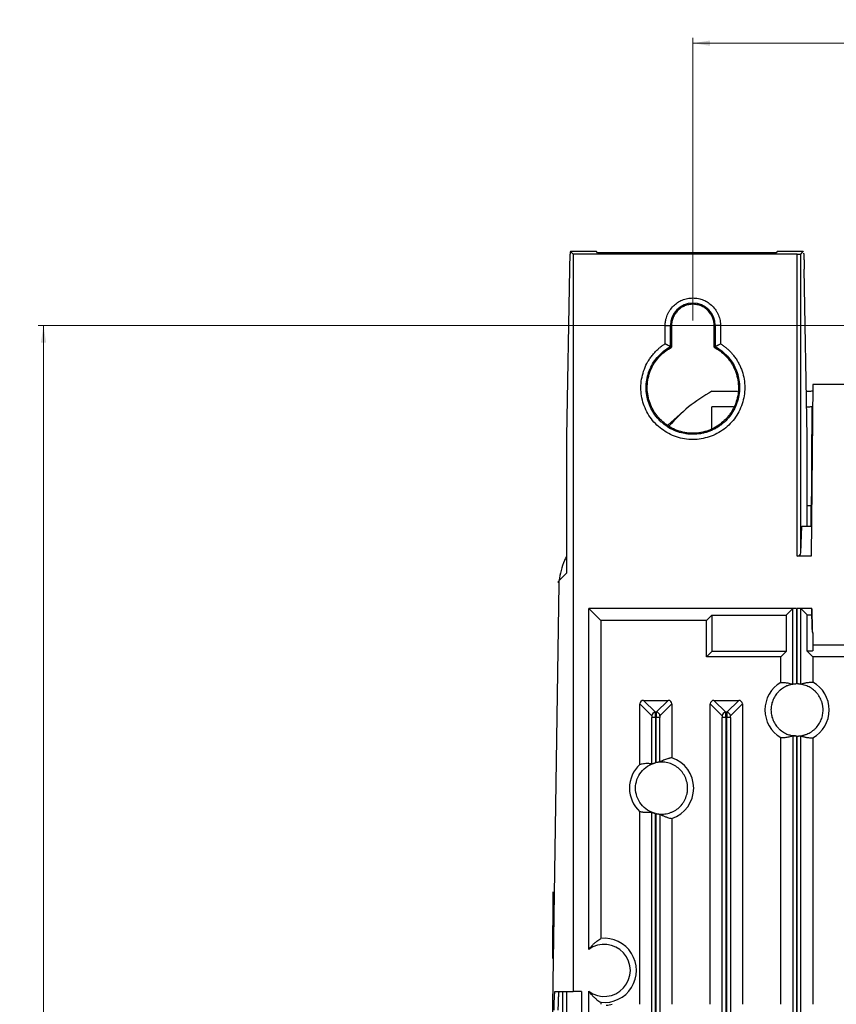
# Model space of a CAD drawing. Header units: millimetres. Extents: x -1111 to 1147, y -743 to 1146.
# Tile 25 of 203: x -1111 to -954, y 249 to 438. Entities that reach past the tile are written whole.
import ezdxf

# ---------------------------------------------------------------- set-up
doc = ezdxf.new("R2010")
doc.units = ezdxf.units.MM
doc.styles.add('SLDTEXTSTYLE0', font='TXT', dxfattribs={"width": 0.75})
doc.dimstyles.new('SLDDIMSTYLE0', dxfattribs={"dimtxt": 3.5, "dimasz": 3.302, "dimexe": 0, "dimexo": 0.0625, "dimgap": 0.875, "dimtad": 1, "dimrnd": 1e-09, "dimzin": 12, "dimdsep": 46, "dimtxsty": 'SLDTEXTSTYLE0', "dimsah": 1, "dimcen": 0.09, "dimadec": 0, "dimazin": 3, "dimtfac": 1, "dimtofl": 0, "dimtmove": 0, "dimatfit": 3, "dimfxl": 1, "dimfrac": 2, "dimtolj": 1, "dimtzin": 12, "dimarcsym": 0})

# ---------------------------------------------------------------- blocks, each defined once
blk = doc.blocks.new('_D_3')
at = {"color": 8, "linetype": 'Continuous', "lineweight": 0}
for p, q in [((-807.88, 379.22), (-1107.55, 379.22)), ((-1106.55, -80.78), (-1106.55, 379.22)), ((-807.88, -80.78), (-1107.55, -80.78))]:
    blk.add_line(p, q, dxfattribs=at)
at = {"color": 8, "linetype": 'Continuous', "lineweight": 18}
for points in [[(-1106.55, 379.22), (-1107.06, 375.92), (-1106.04, 375.92)], [(-1106.55, -80.78), (-1106.04, -77.48), (-1107.06, -77.48)]]:
    blk.add_solid(points, dxfattribs=at)
at = {"color": 8, "linetype": 'Continuous', "lineweight": 18, "insert": (-1111.06, 152.88), "char_height": 3.5, "attachment_point": 1, "rotation": 90, "style": 'SLDTEXTSTYLE0'}
blk.add_mtext('460', dxfattribs=at)
blk = doc.blocks.new('_D_4')
at = {"color": 8, "linetype": 'Continuous', "lineweight": 0}
for p, q in [((-981.88, 380.22), (-981.88, 434.45)), ((-981.88, 433.45), (-806.88, 433.45)), ((-806.88, 380.22), (-806.88, 434.45))]:
    blk.add_line(p, q, dxfattribs=at)
at = {"color": 8, "linetype": 'Continuous', "lineweight": 18}
for points in [[(-981.88, 433.45), (-978.58, 432.94), (-978.58, 433.96)], [(-806.88, 433.45), (-810.19, 433.96), (-810.19, 432.94)]]:
    blk.add_solid(points, dxfattribs=at)
at = {"color": 8, "linetype": 'Continuous', "lineweight": 18, "insert": (-891.71, 437.96), "char_height": 3.5, "attachment_point": 1, "style": 'SLDTEXTSTYLE0'}
blk.add_mtext('175', dxfattribs=at)

msp = doc.modelspace()

# ---------------------------------------------------------------- linework, layer by layer
at = {"color": 7, "linetype": 'Continuous', "lineweight": 25}
for p, q in [((-1000.374, 393.436), (-1005.384, 393.436)), ((-1004.884, 392.94), (-1005.376, 393.433)), ((-1000.376, 393.433), (-1005.376, 393.433)), ((-1000.162, 393.218), (-1000.376, 393.433)), ((-965.691, 393.433), (-965.906, 393.218)), ((-960.684, 393.436), (-965.693, 393.436)), ((-960.691, 393.433), (-965.691, 393.433)), ((-961.16, 392.964), (-960.691, 393.433)), ((-960.691, 393.433), (-960.684, 393.405)), ((-1004.884, 392.94), (-1004.884, 251.399)), ((-961.86, 392.94), (-1004.884, 392.94)), ((-966.905, 393.185), (-999.162, 393.185)), ((-961.86, 334.965), (-961.86, 392.94)), ((-961.16, 335.595), (-961.16, 392.964)), ((-1005.572, 390.068), (-1006.12, 357.928)), ((-959.948, 357.928), (-960.495, 390.068)), ((-987.194, 375.753), (-987.194, 379.219)), ((-987.194, 379.219), (-986.194, 379.219)), ((-986.194, 375.182), (-986.194, 379.219)), ((-985.984, 379.219), (-986.194, 379.219)), ((-985.984, 379.219), (-985.984, 375.056)), ((-977.784, 375.056), (-977.784, 379.219)), ((-977.784, 379.219), (-977.573, 379.219)), ((-977.573, 379.219), (-977.573, 375.182)), ((-976.574, 379.219), (-977.573, 379.219)), ((-976.574, 379.219), (-976.574, 375.753)), ((-958.878, 367.94), (-959.166, 334.965)), ((-941.841, 367.94), (-958.878, 367.94)), ((-978.221, 366.607), (-973.288, 366.607)), ((-978.228, 359.464), (-978.224, 363.606)), ((-978.221, 363.609), (-978.224, 363.606)), ((-978.221, 359.468), (-978.221, 363.609)), ((-974.076, 363.609), (-978.221, 363.609)), ((-983.793, 362.699), (-986.618, 360.183)), ((-1006.141, 355.297), (-1006.141, 332.649)), ((-959.927, 340.729), (-959.927, 355.297)), ((-959.166, 340.729), (-959.143, 344.708)), ((-961.16, 335.595), (-960.968, 340.729)), ((-960.968, 340.729), (-959.116, 340.729)), ((-959.166, 334.965), (-961.86, 334.965)), ((-1006.175, 331.649), (-1007.586, 330.238)), ((-1007.617, 329.639), (-1009.451, 209.44)), ((-1007.652, 329.81), (-1007.647, 330.177)), ((-1007.643, 330.109), (-1007.647, 330.177)), ((-1007.587, 330.236), (-1007.604, 330.219)), ((-1007.586, 330.238), (-1007.587, 330.236)), ((-962.008, 324.935), (-1001.884, 324.935)), ((-1001.884, 259.418), (-1001.884, 324.935)), ((-1001.884, 324.935), (-999.552, 322.604)), ((-979.267, 322.604), (-978.221, 323.65)), ((-978.221, 323.65), (-963.969, 323.65)), ((-978.221, 323.65), (-978.221, 316.663)), ((-963.969, 323.65), (-962.707, 324.912)), ((-963.969, 323.65), (-963.96, 316.663)), ((-962.707, 310.361), (-962.707, 324.912)), ((-962.008, 324.935), (-962.008, 310.416)), ((-959.044, 324.935), (-961.86, 324.935)), ((-961.86, 310.417), (-961.86, 324.935)), ((-961.16, 310.377), (-961.16, 324.912)), ((-961.16, 324.912), (-959.924, 323.675)), ((-958.973, 320.889), (-959.044, 324.935)), ((-959.044, 324.843), (-959.044, 324.935)), ((-959.044, 324.843), (-958.973, 320.798)), ((-999.552, 322.604), (-999.552, 261.547)), ((-979.267, 322.604), (-999.552, 322.604)), ((-979.276, 315.608), (-979.267, 322.604)), ((-958.973, 320.889), (-958.973, 320.798)), ((-958.878, 320.19), (-958.878, 317.94)), ((-958.878, 317.94), (-829.889, 317.94)), ((-958.878, 317.94), (-958.878, 316.767)), ((-978.221, 316.663), (-979.276, 315.608)), ((-963.96, 316.663), (-978.221, 316.663)), ((-963.96, 316.663), (-965.015, 315.608)), ((-958.852, 315.608), (-959.932, 316.688)), ((-965.015, 315.608), (-979.276, 315.608)), ((-965.015, 310.729), (-965.015, 315.608)), ((-951.49, 315.608), (-958.852, 315.608)), ((-958.852, 315.608), (-958.852, 310.786)), ((-989.767, 304.274), (-992.065, 306.57)), ((-992.065, 294.949), (-992.065, 306.57)), ((-991.365, 307.27), (-989.068, 304.974)), ((-991.365, 307.27), (-986.602, 307.27)), ((-988.9, 304.974), (-986.602, 307.27)), ((-985.902, 306.57), (-988.2, 304.274)), ((-985.902, 306.57), (-985.902, 296.256)), ((-978.54, 248.908), (-978.54, 306.572)), ((-976.242, 304.274), (-978.54, 306.572)), ((-977.84, 307.271), (-975.543, 304.974)), ((-977.84, 307.271), (-973.077, 307.271)), ((-975.375, 304.974), (-973.077, 307.271)), ((-972.377, 306.572), (-974.675, 304.274)), ((-972.377, 306.572), (-972.377, 248.908)), ((-988.9, 304.974), (-989.068, 304.974)), ((-975.375, 304.974), (-975.543, 304.974)), ((-989.757, 295.066), (-989.757, 303.974)), ((-989.058, 303.974), (-989.757, 303.974)), ((-989.058, 303.974), (-989.058, 295.278)), ((-989.058, 303.974), (-988.91, 303.974)), ((-988.91, 295.311), (-988.91, 303.974)), ((-988.21, 295.419), (-988.21, 303.974)), ((-976.232, 227.532), (-976.232, 303.974)), ((-975.533, 303.974), (-976.232, 303.974)), ((-975.533, 303.974), (-975.385, 303.974)), ((-975.533, 303.974), (-975.533, 227.52)), ((-975.385, 227.507), (-975.385, 303.974)), ((-974.685, 303.974), (-975.385, 303.974)), ((-974.685, 303.974), (-974.685, 227.398)), ((-965.015, 248.908), (-965.015, 300.106)), ((-962.707, 300.474), (-962.707, 167.466)), ((-962.008, 300.419), (-962.008, 167.52)), ((-961.86, 167.522), (-961.86, 300.418)), ((-961.16, 167.481), (-961.16, 300.458)), ((-958.852, 300.049), (-958.852, 248.908)), ((-992.065, 248.908), (-992.065, 285.886)), ((-989.757, 188.353), (-989.757, 285.769)), ((-989.058, 188.414), (-989.058, 285.557)), ((-988.91, 188.417), (-988.91, 285.524)), ((-988.21, 285.416), (-988.21, 188.384)), ((-985.902, 284.579), (-985.902, 248.908)), ((-1008.752, 257.73), (-1008.71, 270.525)), ((-1008.331, 251.399), (-1004.884, 251.399)), ((-1006.939, 251.399), (-1006.939, 209.399)), ((-1006.139, 251.399), (-1006.139, 209.399)), ((-1003.284, 251.399), (-1004.884, 251.399)), ((-1003.284, 251.399), (-1003.284, 209.399)), ((-1001.884, 117.418), (-1001.884, 251.418)), ((-999.552, 249.288), (-999.552, 248.908))]:
    msp.add_line(p, q, dxfattribs=at)
at = {"color": 7, "linetype": 'Continuous', "lineweight": 25, "flags": 128}
msp.add_lwpolyline([(-959.932, 316.688), (-959.925, 322.682), (-959.924, 323.675)], dxfattribs=at)
at = {"color": 7, "linetype": 'Continuous', "lineweight": 25}
for centre, radius, start, end in [((-981.884, 379.219), 4.311, 0, 180), ((-961.884, 305.418), 6.165, 120.52217, 239.47956), ((-961.884, 305.418), 6.165, 299.44768, 60.55232), ((-989.067, 304.273), 0.701, 90.08059, 179.91837), ((-988.901, 304.273), 0.701, 0.08163, 89.91725), ((-975.542, 304.273), 0.701, 90.08169, 179.91831), ((-975.376, 304.273), 0.701, 0.08169, 89.91831), ((-987.884, 290.418), 6.165, 132.69996, 227.3023), ((-987.884, 290.418), 6.165, 288.74358, 71.25642), ((-998.884, 255.418), 6.165, 263.77047, 96.22958), ((-998.884, 255.418), 5, 233.1301, 126.8699), ((-998.884, 255.418), 6.681, 273.1131, 283.01461)]:
    msp.add_arc(centre, radius, start, end, dxfattribs=at)
for centre, major_axis, ratio, start_param, end_param in [((-961.878, 366.711), (3, 0), 0.0347834, 5.3485157, 6.1981644), ((-961.878, 363.713), (3, 0), 0.0347834, 5.369847, 5.9460038), ((-961.878, 344.751), (3, 0), 0.03491, 5.4207227, 5.859971), ((-961.86, 335.617), (0.7, 0), 0.9325151, 4.712389, 6.2482787), ((-962.008, 324.911), (0.7, 0), 0.0349208, 1.5707963, 3.1066861), ((-961.86, 324.911), (0.7, 0), 0.0349208, 0.0349066, 1.5707963), ((-961.878, 323.755), (3, 0), 0.03491, 5.4219643, 5.9697092), ((-955.974, 320.941), (0, 3.002), 0.9993908, 1.5882603, 1.8238673), ((-955.974, 320.85), (0, 3.001), 0.9996954, 1.5882603, 1.8238712), ((-991.364, 306.57), (-0.496, 0.495), 0.9987834, 5.4981074, 7.0677053), ((-986.603, 306.569), (-0.496, -0.495), 0.9987835, 2.3570916, 3.9266517), ((-977.839, 306.571), (-0.496, 0.496), 0.9987828, 5.4983961, 7.0679745), ((-973.078, 306.571), (-0.496, -0.496), 0.9987828, 2.3568035, 3.9263818)]:
    msp.add_ellipse(centre, major_axis=major_axis, ratio=ratio, start_param=start_param, end_param=end_param, dxfattribs=at)
for points, knots in [([(-1005.376, 393.433), (-1005.379, 393.435), (-1005.385, 393.438), (-1005.393, 393.432), (-1005.402, 393.416), (-1005.41, 393.391), (-1005.418, 393.355), (-1005.427, 393.311), (-1005.442, 393.208), (-1005.464, 392.998), (-1005.492, 392.598), (-1005.517, 392.089), (-1005.536, 391.584), (-1005.549, 391.144), (-1005.557, 390.802), (-1005.565, 390.444), (-1005.57, 390.194), (-1005.572, 390.068)], [0, 0, 0, 0, 0.0351143, 0.0700894, 0.1049818, 0.1398485, 0.1747467, 0.2097335, 0.2448653, 0.3724411, 0.5000859, 0.6276436, 0.7552672, 0.8165929, 0.8776195, 0.9386531, 1, 1, 1, 1]), ([(-999.162, 393.185), (-999.193, 393.185), (-999.255, 393.185), (-999.346, 393.185), (-999.436, 393.186), (-999.557, 393.187), (-999.705, 393.19), (-999.861, 393.194), (-999.992, 393.2), (-1000.085, 393.206), (-1000.146, 393.212), (-1000.156, 393.216), (-1000.162, 393.218)], [0, 0, 0, 0, 0.06033723, 0.12020232, 0.1801138, 0.24058898, 0.3701259, 0.50002927, 0.62959578, 0.75952933, 0.87967195, 1, 1, 1, 1]), ([(-965.906, 393.218), (-965.907, 393.217), (-965.911, 393.215), (-965.927, 393.212), (-965.952, 393.209), (-965.997, 393.205), (-966.076, 393.2), (-966.206, 393.194), (-966.363, 393.19), (-966.537, 393.187), (-966.72, 393.185), (-966.843, 393.185), (-966.905, 393.185)], [0, 0, 0, 0, 0.0603737, 0.1202736, 0.1802171, 0.2407209, 0.3703025, 0.5002214, 0.6297726, 0.7596615, 0.8797434, 1, 1, 1, 1]), ([(-961.86, 392.94), (-961.831, 392.94), (-961.774, 392.94), (-961.689, 392.941), (-961.59, 392.942), (-961.48, 392.944), (-961.37, 392.947), (-961.279, 392.951), (-961.214, 392.955), (-961.171, 392.959), (-961.164, 392.962), (-961.16, 392.964)], [0, 0, 0, 0, 0.0802675, 0.1600371, 0.240537, 0.3700071, 0.4999946, 0.6294942, 0.7595119, 0.8796248, 1, 1, 1, 1]), ([(-960.621, 393.156), (-960.618, 393.131), (-960.613, 393.083), (-960.606, 393.001), (-960.599, 392.917), (-960.592, 392.832), (-960.586, 392.747), (-960.581, 392.664), (-960.572, 392.518), (-960.56, 392.295), (-960.546, 391.972), (-960.533, 391.624), (-960.522, 391.255), (-960.512, 390.871), (-960.503, 390.477), (-960.498, 390.203), (-960.495, 390.068)], [0, 0, 0, 0, 0.04944143, 0.0961743, 0.14019854, 0.18151413, 0.22012101, 0.25601916, 0.28920853, 0.39845959, 0.50514036, 0.60925108, 0.71079206, 0.80976363, 0.90616614, 1, 1, 1, 1]), ([(-987.194, 379.219), (-987.193, 379.287), (-987.192, 379.423), (-987.179, 379.626), (-987.16, 379.829), (-987.133, 380.031), (-987.079, 380.337), (-986.979, 380.744), (-986.803, 381.243), (-986.577, 381.724), (-986.212, 382.331), (-985.652, 383.01), (-984.847, 383.665), (-983.938, 384.152), (-982.94, 384.459), (-981.884, 384.565), (-980.827, 384.459), (-979.83, 384.152), (-978.92, 383.665), (-978.115, 383.01), (-977.556, 382.331), (-977.191, 381.724), (-976.965, 381.243), (-976.788, 380.745), (-976.677, 380.294), (-976.613, 379.897), (-976.58, 379.559), (-976.576, 379.333), (-976.574, 379.219)], [0, 0, 0, 0, 0.0122324, 0.0244404, 0.036642, 0.0488552, 0.0610981, 0.0926306, 0.1241947, 0.1561502, 0.1881363, 0.2515733, 0.3133701, 0.3738145, 0.4362844, 0.5000032, 0.5637221, 0.6261919, 0.6866364, 0.7484332, 0.8118702, 0.8438257, 0.8758118, 0.9073443, 0.9389084, 0.959279, 0.979615, 1, 1, 1, 1]), ([(-977.784, 379.219), (-977.785, 379.287), (-977.786, 379.42), (-977.801, 379.62), (-977.825, 379.818), (-977.859, 380.014), (-977.902, 380.208), (-977.955, 380.4), (-978.018, 380.59), (-978.115, 380.843), (-978.26, 381.153), (-978.472, 381.505), (-978.717, 381.834), (-979.078, 382.229), (-979.592, 382.651), (-980.295, 383.027), (-981.068, 383.265), (-981.884, 383.347), (-982.7, 383.265), (-983.472, 383.027), (-984.175, 382.651), (-984.689, 382.23), (-985.05, 381.835), (-985.295, 381.506), (-985.507, 381.153), (-985.681, 380.783), (-985.817, 380.403), (-985.913, 380.015), (-985.973, 379.62), (-985.98, 379.353), (-985.984, 379.219)], [0, 0, 0, 0, 0.0156506, 0.031191, 0.046658, 0.0620886, 0.0775206, 0.0929913, 0.1085379, 0.1241972, 0.1561416, 0.1881256, 0.2198574, 0.2516288, 0.3127216, 0.3738553, 0.4363123, 0.5000179, 0.5637236, 0.6261805, 0.6872734, 0.7484072, 0.780139, 0.8119103, 0.8438546, 0.8758387, 0.907021, 0.9379094, 0.9688027, 1, 1, 1, 1]), ([(-976.574, 375.753), (-976.483, 375.694), (-976.302, 375.578), (-976.038, 375.393), (-975.781, 375.201), (-975.531, 375.001), (-975.288, 374.793), (-975.051, 374.578), (-974.822, 374.354), (-974.599, 374.123), (-974.383, 373.884), (-974.071, 373.515), (-973.683, 373.001), (-973.252, 372.321), (-972.877, 371.611), (-972.456, 370.626), (-972.08, 369.336), (-971.883, 367.735), (-971.946, 366.126), (-972.267, 364.545), (-972.836, 363.039), (-973.642, 361.641), (-974.659, 360.393), (-975.866, 359.322), (-977.226, 358.46), (-978.71, 357.827), (-980.273, 357.441), (-981.881, 357.311), (-983.486, 357.44), (-985.052, 357.825), (-986.534, 358.456), (-987.897, 359.318), (-989.103, 360.387), (-990.122, 361.635), (-990.927, 363.031), (-991.498, 364.538), (-991.82, 366.118), (-991.884, 367.727), (-991.689, 369.328), (-991.24, 370.874), (-990.663, 372.089), (-990.09, 372.994), (-989.605, 373.636), (-989.072, 374.237), (-988.557, 374.731), (-988.077, 375.133), (-987.646, 375.458), (-987.345, 375.654), (-987.194, 375.753)], [0, 0, 0, 0, 0.0062906, 0.0125553, 0.0188006, 0.025033, 0.031259, 0.0374852, 0.0437182, 0.0499646, 0.0562307, 0.0625232, 0.0781775, 0.0938422, 0.1094337, 0.1250358, 0.1563564, 0.1875034, 0.2188435, 0.2499762, 0.2813281, 0.3124534, 0.3438097, 0.3749346, 0.4062874, 0.4374189, 0.4687607, 0.4999057, 0.531229, 0.5623945, 0.5936914, 0.6248845, 0.6561473, 0.687375, 0.7185984, 0.7498656, 0.7810551, 0.8123555, 0.8435182, 0.874844, 0.9059871, 0.9216664, 0.9373563, 0.9529288, 0.9685119, 0.9790107, 0.9894965, 1, 1, 1, 1]), ([(-977.573, 375.181), (-977.139, 374.943), (-976.722, 374.667), (-975.949, 374.059), (-975.59, 373.725), (-974.925, 372.995), (-974.62, 372.598), (-974.085, 371.772), (-973.854, 371.339), (-973.462, 370.435), (-973.301, 369.96), (-973.063, 369.004), (-972.984, 368.52), (-972.907, 367.538), (-972.908, 367.037), (-972.993, 366.055), (-973.076, 365.571), (-973.32, 364.618), (-973.484, 364.144), (-973.883, 363.242), (-974.118, 362.811), (-974.657, 361.989), (-974.966, 361.594), (-975.636, 360.869), (-975.998, 360.538), (-976.58, 360.085), (-976.781, 359.942), (-977.197, 359.672), (-977.411, 359.544), (-978.063, 359.193), (-978.513, 358.996), (-979.211, 358.757), (-979.447, 358.687), (-979.927, 358.566), (-980.172, 358.515), (-980.903, 358.393), (-981.393, 358.353), (-982.129, 358.353), (-982.376, 358.363), (-982.869, 358.404), (-983.116, 358.435), (-983.849, 358.557), (-984.325, 358.678), (-985.022, 358.917), (-985.251, 359.006), (-985.704, 359.204), (-985.928, 359.313), (-986.582, 359.667), (-986.993, 359.935), (-987.575, 360.387), (-987.763, 360.546), (-988.127, 360.879), (-988.304, 361.056), (-988.808, 361.602), (-989.111, 361.99), (-989.649, 362.811), (-989.887, 363.246), (-990.287, 364.154), (-990.448, 364.619), (-990.691, 365.57), (-990.775, 366.058), (-990.86, 367.048), (-990.861, 367.54), (-990.783, 368.519), (-990.704, 369.007), (-990.463, 369.971), (-990.305, 370.438), (-989.914, 371.338), (-989.681, 371.773), (-989.142, 372.607), (-988.84, 372.998), (-988.178, 373.724), (-987.818, 374.059), (-987.037, 374.674), (-986.624, 374.946), (-986.194, 375.182)], [0, 0, 0, 0, 0.03125, 0.03125, 0.0625, 0.0625, 0.09375, 0.09375, 0.125, 0.125, 0.15625, 0.15625, 0.1875, 0.1875, 0.21875, 0.21875, 0.25, 0.25, 0.28125, 0.28125, 0.3125, 0.3125, 0.34375, 0.34375, 0.375, 0.375, 0.390625, 0.390625, 0.40625, 0.40625, 0.4375, 0.4375, 0.453125, 0.453125, 0.46875, 0.46875, 0.5, 0.5, 0.515625, 0.515625, 0.53125, 0.53125, 0.5625, 0.5625, 0.578125, 0.578125, 0.59375, 0.59375, 0.625, 0.625, 0.640625, 0.640625, 0.65625, 0.65625, 0.6875, 0.6875, 0.71875, 0.71875, 0.75, 0.75, 0.78125, 0.78125, 0.8125, 0.8125, 0.84375, 0.84375, 0.875, 0.875, 0.90625, 0.90625, 0.9375, 0.9375, 0.96875, 0.96875, 1, 1, 1, 1]), ([(-977.784, 375.056), (-977.032, 374.657), (-976.285, 374.119), (-974.949, 372.75), (-974.363, 371.919), (-973.72, 370.524), (-973.544, 370.036), (-973.282, 369.033), (-973.195, 368.519), (-973.115, 367.49), (-973.12, 366.975), (-973.218, 365.967), (-973.311, 365.474), (-973.7, 364.057), (-974.108, 363.2), (-974.719, 362.283), (-974.846, 362.107), (-975.108, 361.771), (-975.243, 361.609), (-975.679, 361.127), (-976.003, 360.817), (-977.074, 359.946), (-977.925, 359.446), (-979.34, 358.927), (-979.834, 358.792), (-980.847, 358.61), (-981.365, 358.564), (-982.402, 358.564), (-982.92, 358.61), (-983.933, 358.792), (-984.427, 358.927), (-985.843, 359.446), (-986.693, 359.946), (-987.765, 360.817), (-988.089, 361.127), (-988.524, 361.609), (-988.66, 361.771), (-988.922, 362.107), (-989.049, 362.283), (-989.659, 363.2), (-990.068, 364.057), (-990.457, 365.474), (-990.549, 365.967), (-990.647, 366.975), (-990.653, 367.49), (-990.572, 368.519), (-990.485, 369.033), (-990.223, 370.036), (-990.048, 370.524), (-989.404, 371.919), (-988.818, 372.75), (-987.482, 374.119), (-986.735, 374.657), (-985.984, 375.056)], [0, 0, 0, 0, 0.0625, 0.0625, 0.125, 0.125, 0.15625, 0.15625, 0.1875, 0.1875, 0.21875, 0.21875, 0.25, 0.25, 0.3125, 0.3125, 0.328125, 0.328125, 0.34375, 0.34375, 0.375, 0.375, 0.4375, 0.4375, 0.46875, 0.46875, 0.5, 0.5, 0.53125, 0.53125, 0.5625, 0.5625, 0.625, 0.625, 0.65625, 0.65625, 0.671875, 0.671875, 0.6875, 0.6875, 0.75, 0.75, 0.78125, 0.78125, 0.8125, 0.8125, 0.84375, 0.84375, 0.875, 0.875, 0.9375, 0.9375, 1, 1, 1, 1]), ([(-987.194, 375.753), (-987.159, 375.734), (-987.096, 375.699), (-987.009, 375.65), (-986.938, 375.611), (-986.884, 375.58), (-986.791, 375.527), (-986.668, 375.458), (-986.515, 375.369), (-986.388, 375.296), (-986.296, 375.241), (-986.238, 375.208), (-986.205, 375.188), (-986.198, 375.184), (-986.194, 375.182)], [0, 0, 0, 0, 0.0710953, 0.1315919, 0.1814874, 0.2207799, 0.2494684, 0.3830631, 0.4988987, 0.6291712, 0.7487638, 0.8346117, 0.9181954, 1, 1, 1, 1]), ([(-977.573, 375.182), (-977.571, 375.182), (-977.568, 375.184), (-977.555, 375.192), (-977.536, 375.204), (-977.509, 375.219), (-977.462, 375.247), (-977.379, 375.296), (-977.252, 375.369), (-977.099, 375.458), (-976.948, 375.543), (-976.77, 375.644), (-976.65, 375.711), (-976.574, 375.753)], [0, 0, 0, 0, 0.0489261, 0.0984246, 0.1486047, 0.199571, 0.2514235, 0.3710002, 0.5013144, 0.6171345, 0.7507704, 0.8423223, 1, 1, 1, 1]), ([(-978.221, 366.607), (-979.777, 365.67), (-982.823, 363.838), (-985.251, 361.244), (-986.439, 359.975)], [0, 0, 0, 0, 0.51098697, 1, 1, 1, 1]), ([(-1006.12, 357.928), (-1006.121, 357.86), (-1006.123, 357.723), (-1006.126, 357.514), (-1006.129, 357.301), (-1006.131, 357.086), (-1006.134, 356.868), (-1006.136, 356.574), (-1006.139, 356.203), (-1006.14, 355.751), (-1006.141, 355.449), (-1006.141, 355.297)], [0, 0, 0, 0, 0.0835178, 0.1668061, 0.2499844, 0.3331728, 0.4164912, 0.5000589, 0.666823, 0.8331497, 1, 1, 1, 1]), ([(-959.927, 355.297), (-959.927, 355.373), (-959.927, 355.524), (-959.927, 355.751), (-959.928, 355.977), (-959.929, 356.201), (-959.93, 356.425), (-959.932, 356.722), (-959.936, 357.087), (-959.941, 357.516), (-959.946, 357.791), (-959.948, 357.928)], [0, 0, 0, 0, 0.0835088, 0.1667896, 0.2499621, 0.3331463, 0.4164622, 0.5000291, 0.6667965, 0.8331332, 1, 1, 1, 1]), ([(-1006.141, 334.922), (-1006.281, 334.654), (-1007.065, 333.159), (-1007.361, 331.545), (-1007.604, 330.219)], [0, 0, 0, 0, 0.17891726, 1, 1, 1, 1]), ([(-1006.141, 332.649), (-1006.141, 332.618), (-1006.141, 332.556), (-1006.141, 332.465), (-1006.142, 332.375), (-1006.144, 332.254), (-1006.146, 332.106), (-1006.15, 331.95), (-1006.156, 331.819), (-1006.162, 331.726), (-1006.168, 331.665), (-1006.172, 331.655), (-1006.175, 331.649)], [0, 0, 0, 0, 0.06033723, 0.12020232, 0.1801138, 0.24058898, 0.3701259, 0.50002927, 0.62959578, 0.75952933, 0.87967195, 1, 1, 1, 1]), ([(-1007.587, 330.236), (-1007.588, 330.233), (-1007.591, 330.226), (-1007.594, 330.202), (-1007.598, 330.168), (-1007.601, 330.123), (-1007.605, 330.061), (-1007.608, 329.979), (-1007.612, 329.876), (-1007.615, 329.763), (-1007.616, 329.68), (-1007.617, 329.639)], [0, 0, 0, 0, 0.0978407, 0.1941946, 0.2901817, 0.3869349, 0.4855605, 0.6165273, 0.747971, 0.8738697, 1, 1, 1, 1]), ([(-958.878, 316.767), (-958.879, 316.765), (-958.881, 316.761), (-958.895, 316.756), (-958.919, 316.75), (-958.951, 316.744), (-958.993, 316.738), (-959.045, 316.733), (-959.155, 316.723), (-959.367, 316.709), (-959.644, 316.697), (-959.842, 316.69), (-959.901, 316.689), (-959.93, 316.688)], [0, 0, 0, 0, 0.0655121, 0.1305083, 0.1951931, 0.259774, 0.3244595, 0.3894571, 0.4549712, 0.6820763, 0.9091728, 0.9547261, 1, 1, 1, 1]), ([(-962.008, 310.416), (-962.086, 310.413), (-962.241, 310.407), (-962.473, 310.385), (-962.702, 310.353), (-962.929, 310.31), (-963.154, 310.256), (-963.377, 310.192), (-963.597, 310.117), (-963.896, 310), (-964.266, 309.823), (-964.694, 309.563), (-965.097, 309.26), (-965.593, 308.8), (-966.118, 308.14), (-966.563, 307.264), (-966.827, 306.347), (-966.912, 305.418), (-966.827, 304.489), (-966.563, 303.571), (-966.118, 302.695), (-965.593, 302.035), (-965.097, 301.575), (-964.694, 301.272), (-964.266, 301.012), (-963.854, 300.815), (-963.467, 300.67), (-963.11, 300.565), (-962.748, 300.488), (-962.38, 300.436), (-962.132, 300.425), (-962.008, 300.419)], [0, 0, 0, 0, 0.01514305, 0.03018923, 0.04517084, 0.06012059, 0.07507141, 0.09005623, 0.10510773, 0.12025819, 0.15238806, 0.18455229, 0.21734297, 0.25016735, 0.31569768, 0.37991207, 0.43994331, 0.50000806, 0.56003929, 0.62010403, 0.68431842, 0.74984875, 0.78263942, 0.8154638, 0.84759367, 0.8797579, 0.90393522, 0.92791385, 0.95182772, 0.97581182, 1, 1, 1, 1]), ([(-965.015, 310.729), (-964.945, 310.729), (-964.806, 310.729), (-964.597, 310.721), (-964.389, 310.708), (-964.124, 310.683), (-963.805, 310.639), (-963.434, 310.567), (-963.069, 310.478), (-962.827, 310.4), (-962.707, 310.361)], [0, 0, 0, 0, 0.0904653, 0.1809264, 0.2713834, 0.3618363, 0.5251876, 0.6859982, 0.8442688, 1, 1, 1, 1]), ([(-962.008, 310.416), (-962.03, 310.415), (-962.075, 310.414), (-962.142, 310.411), (-962.207, 310.408), (-962.291, 310.402), (-962.391, 310.394), (-962.496, 310.384), (-962.584, 310.374), (-962.65, 310.366), (-962.695, 310.361), (-962.703, 310.361), (-962.707, 310.361)], [0, 0, 0, 0, 0.0627881, 0.1250367, 0.1873294, 0.2502482, 0.375101, 0.5000504, 0.6241543, 0.7494024, 0.8753804, 1, 1, 1, 1]), ([(-956.884, 305.418), (-956.885, 305.496), (-956.887, 305.654), (-956.904, 305.889), (-956.931, 306.121), (-956.969, 306.352), (-957.018, 306.581), (-957.078, 306.807), (-957.149, 307.032), (-957.262, 307.337), (-957.433, 307.715), (-957.689, 308.154), (-957.989, 308.568), (-958.448, 309.078), (-958.98, 309.513), (-959.564, 309.857), (-960.016, 310.064), (-960.48, 310.225), (-960.942, 310.335), (-961.403, 310.403), (-961.708, 310.413), (-961.86, 310.417)], [0, 0, 0, 0, 0.0302465, 0.0602948, 0.0902109, 0.1200618, 0.1499148, 0.1798373, 0.209896, 0.240157, 0.3044368, 0.368784, 0.4344224, 0.5001296, 0.6313006, 0.6955804, 0.7599276, 0.8216505, 0.8834406, 0.9417033, 1, 1, 1, 1]), ([(-961.16, 310.377), (-961.161, 310.377), (-961.164, 310.376), (-961.177, 310.377), (-961.195, 310.378), (-961.227, 310.381), (-961.283, 310.387), (-961.37, 310.395), (-961.475, 310.403), (-961.595, 310.411), (-961.725, 310.416), (-961.815, 310.417), (-961.86, 310.417)], [0, 0, 0, 0, 0.0628067, 0.1250528, 0.1873337, 0.2502431, 0.3749954, 0.5000306, 0.624058, 0.7493657, 0.875289, 1, 1, 1, 1]), ([(-961.16, 310.377), (-961.081, 310.404), (-960.921, 310.46), (-960.681, 310.531), (-960.437, 310.594), (-960.191, 310.648), (-959.942, 310.694), (-959.635, 310.738), (-959.272, 310.775), (-958.992, 310.783), (-958.852, 310.786)], [0, 0, 0, 0, 0.1030612, 0.2073331, 0.3128161, 0.4195103, 0.5274159, 0.6365331, 0.8181207, 1, 1, 1, 1]), ([(-989.058, 303.974), (-989.058, 304.231), (-989.059, 304.485), (-989.062, 304.853), (-989.065, 304.965), (-989.068, 304.974)], [0, 0, 0, 0, 0.5, 0.5, 1, 1, 1, 1]), ([(-988.9, 304.974), (-988.902, 304.965), (-988.905, 304.853), (-988.909, 304.485), (-988.91, 304.231), (-988.91, 303.975)], [0, 0, 0, 0, 0.5, 0.5, 1, 1, 1, 1]), ([(-975.533, 303.974), (-975.533, 304.231), (-975.534, 304.485), (-975.538, 304.853), (-975.54, 304.965), (-975.543, 304.974)], [0, 0, 0, 0, 0.5, 0.5, 1, 1, 1, 1]), ([(-975.375, 304.974), (-975.377, 304.965), (-975.38, 304.853), (-975.384, 304.485), (-975.385, 304.231), (-975.385, 303.974)], [0, 0, 0, 0, 0.5, 0.5, 1, 1, 1, 1]), ([(-961.86, 300.418), (-961.781, 300.419), (-961.623, 300.422), (-961.389, 300.44), (-961.156, 300.468), (-960.925, 300.508), (-960.697, 300.558), (-960.471, 300.619), (-960.247, 300.691), (-959.942, 300.805), (-959.565, 300.978), (-959.127, 301.236), (-958.715, 301.538), (-958.207, 301.999), (-957.775, 302.533), (-957.433, 303.12), (-957.228, 303.573), (-957.07, 304.037), (-956.962, 304.5), (-956.896, 304.961), (-956.888, 305.265), (-956.884, 305.418)], [0, 0, 0, 0, 0.0302465, 0.0602948, 0.0902109, 0.1200618, 0.1499148, 0.1798373, 0.209896, 0.240157, 0.3044368, 0.368784, 0.4344224, 0.5001296, 0.6313006, 0.6955804, 0.7599276, 0.8216505, 0.8834406, 0.9417033, 1, 1, 1, 1]), ([(-989.767, 304.274), (-989.765, 304.271), (-989.762, 304.238), (-989.758, 304.127), (-989.757, 304.051), (-989.757, 303.974)], [0, 0, 0, 0, 0.5, 0.5, 1, 1, 1, 1]), ([(-988.21, 303.974), (-988.216, 303.974), (-988.295, 303.974), (-988.552, 303.974), (-988.73, 303.974), (-988.91, 303.974)], [0, 0, 0, 0, 0.5, 0.5, 1, 1, 1, 1]), ([(-988.2, 304.274), (-988.201, 304.272), (-988.202, 304.269), (-988.204, 304.251), (-988.206, 304.222), (-988.207, 304.184), (-988.209, 304.137), (-988.209, 304.085), (-988.21, 304.03), (-988.21, 303.993), (-988.21, 303.974)], [0, 0, 0, 0, 0.1269185, 0.24941793, 0.37231094, 0.50036578, 0.62855324, 0.75971274, 0.87913652, 1, 1, 1, 1]), ([(-976.242, 304.274), (-976.24, 304.272), (-976.237, 304.238), (-976.233, 304.128), (-976.232, 304.051), (-976.232, 303.974)], [0, 0, 0, 0, 0.5, 0.5, 1, 1, 1, 1]), ([(-974.685, 303.974), (-974.685, 304.051), (-974.684, 304.128), (-974.68, 304.238), (-974.678, 304.272), (-974.675, 304.274)], [0, 0, 0, 0, 0.5, 0.5, 1, 1, 1, 1]), ([(-965.015, 300.106), (-964.941, 300.106), (-964.797, 300.106), (-964.584, 300.115), (-964.379, 300.128), (-964.113, 300.154), (-963.789, 300.198), (-963.411, 300.273), (-963.052, 300.362), (-962.82, 300.437), (-962.707, 300.474)], [0, 0, 0, 0, 0.0956004, 0.1877732, 0.2765185, 0.3618363, 0.5341684, 0.6979728, 0.8532499, 1, 1, 1, 1]), ([(-962.008, 300.419), (-962.033, 300.42), (-962.088, 300.422), (-962.178, 300.426), (-962.281, 300.433), (-962.391, 300.441), (-962.501, 300.452), (-962.595, 300.462), (-962.66, 300.47), (-962.698, 300.474), (-962.704, 300.474), (-962.707, 300.474)], [0, 0, 0, 0, 0.0696092, 0.1544482, 0.2545188, 0.3698152, 0.500327, 0.6456466, 0.7773398, 0.8954399, 1, 1, 1, 1]), ([(-961.86, 300.418), (-961.837, 300.418), (-961.792, 300.418), (-961.726, 300.42), (-961.661, 300.422), (-961.576, 300.426), (-961.476, 300.432), (-961.371, 300.44), (-961.283, 300.448), (-961.218, 300.455), (-961.172, 300.459), (-961.164, 300.458), (-961.16, 300.458)], [0, 0, 0, 0, 0.0628053, 0.1250586, 0.1873446, 0.250247, 0.3750864, 0.5000422, 0.6241128, 0.7493843, 0.8753472, 1, 1, 1, 1]), ([(-961.16, 300.458), (-961.086, 300.432), (-960.934, 300.38), (-960.702, 300.31), (-960.462, 300.247), (-960.213, 300.191), (-959.955, 300.143), (-959.645, 300.098), (-959.277, 300.06), (-958.998, 300.053), (-958.853, 300.049)], [0, 0, 0, 0, 0.0967005, 0.1971562, 0.3013672, 0.4093336, 0.5210555, 0.636533, 0.8116542, 1, 1, 1, 1]), ([(-989.058, 285.557), (-989.598, 285.688), (-990.116, 285.909), (-991.052, 286.509), (-991.469, 286.888), (-992.156, 287.761), (-992.426, 288.256), (-992.79, 289.306), (-992.884, 289.862), (-992.884, 290.973), (-992.79, 291.529), (-992.426, 292.579), (-992.156, 293.074), (-991.469, 293.947), (-991.052, 294.326), (-990.116, 294.926), (-989.598, 295.147), (-989.058, 295.278)], [0, 0, 0, 0, 0.125, 0.125, 0.25, 0.25, 0.375, 0.375, 0.5, 0.5, 0.625, 0.625, 0.75, 0.75, 0.875, 0.875, 1, 1, 1, 1]), ([(-989.757, 295.066), (-989.83, 295.075), (-989.98, 295.094), (-990.209, 295.112), (-990.447, 295.123), (-990.757, 295.124), (-991.154, 295.104), (-991.534, 295.056), (-991.843, 294.999), (-991.987, 294.966), (-992.065, 294.948)], [0, 0, 0, 0, 0.0951009, 0.1942175, 0.2973498, 0.4044979, 0.5979913, 0.8139306, 0.8983188, 1, 1, 1, 1]), ([(-989.757, 295.066), (-989.755, 295.066), (-989.752, 295.067), (-989.733, 295.073), (-989.704, 295.083), (-989.663, 295.098), (-989.608, 295.116), (-989.539, 295.139), (-989.445, 295.17), (-989.322, 295.208), (-989.185, 295.246), (-989.096, 295.268), (-989.058, 295.278)], [0, 0, 0, 0, 0.0736628, 0.1510154, 0.2322208, 0.3174195, 0.4067332, 0.5002673, 0.6011579, 0.7500851, 0.8920631, 1, 1, 1, 1]), ([(-982.884, 290.418), (-982.885, 290.491), (-982.886, 290.637), (-982.901, 290.856), (-982.925, 291.074), (-982.959, 291.291), (-983.024, 291.618), (-983.146, 292.05), (-983.36, 292.571), (-983.63, 293.066), (-984.056, 293.672), (-984.706, 294.33), (-985.484, 294.831), (-986.165, 295.124), (-986.704, 295.287), (-987.258, 295.389), (-987.754, 295.423), (-988.186, 295.413), (-988.55, 295.379), (-988.79, 295.334), (-988.91, 295.311)], [0, 0, 0, 0, 0.0247438, 0.0494207, 0.0740783, 0.0987646, 0.123527, 0.186796, 0.2501236, 0.3133926, 0.3767203, 0.5000086, 0.6232969, 0.6865659, 0.7498935, 0.8131625, 0.8764902, 0.9176841, 0.9587802, 1, 1, 1, 1]), ([(-988.21, 295.419), (-988.211, 295.418), (-988.214, 295.417), (-988.227, 295.415), (-988.245, 295.413), (-988.278, 295.409), (-988.334, 295.403), (-988.422, 295.392), (-988.528, 295.378), (-988.648, 295.36), (-988.777, 295.338), (-988.865, 295.32), (-988.91, 295.311)], [0, 0, 0, 0, 0.0628585, 0.1251232, 0.1873876, 0.2502446, 0.3750691, 0.5000076, 0.623744, 0.7492446, 0.8749859, 1, 1, 1, 1]), ([(-985.903, 296.256), (-985.979, 296.241), (-986.129, 296.211), (-986.351, 296.159), (-986.566, 296.101), (-986.836, 296.021), (-987.158, 295.911), (-987.526, 295.763), (-987.874, 295.602), (-988.1, 295.479), (-988.21, 295.419)], [0, 0, 0, 0, 0.0990752, 0.1952556, 0.2885413, 0.3789323, 0.5467199, 0.7061601, 0.8572534, 1, 1, 1, 1]), ([(-988.91, 285.524), (-988.838, 285.51), (-988.694, 285.482), (-988.477, 285.451), (-988.259, 285.43), (-988.04, 285.418), (-987.706, 285.415), (-987.258, 285.446), (-986.704, 285.548), (-986.165, 285.711), (-985.484, 286.004), (-984.706, 286.505), (-984.057, 287.163), (-983.63, 287.769), (-983.36, 288.263), (-983.146, 288.785), (-983.011, 289.264), (-982.933, 289.688), (-982.891, 290.052), (-982.886, 290.295), (-982.884, 290.418)], [0, 0, 0, 0, 0.0247438, 0.0494207, 0.0740783, 0.0987646, 0.123527, 0.186796, 0.2501236, 0.3133926, 0.3767203, 0.5000086, 0.6232969, 0.6865659, 0.7498935, 0.8131625, 0.8764902, 0.9176841, 0.9587802, 1, 1, 1, 1]), ([(-989.757, 285.769), (-989.836, 285.759), (-989.993, 285.74), (-990.228, 285.722), (-990.463, 285.712), (-990.698, 285.711), (-990.933, 285.719), (-991.167, 285.736), (-991.401, 285.762), (-991.63, 285.796), (-991.851, 285.837), (-991.994, 285.87), (-992.065, 285.886)], [0, 0, 0, 0, 0.1020248, 0.2039683, 0.3058306, 0.4076119, 0.5093124, 0.6109322, 0.7124716, 0.8139307, 0.9076569, 1, 1, 1, 1]), ([(-989.757, 285.769), (-989.756, 285.769), (-989.753, 285.769), (-989.74, 285.765), (-989.721, 285.759), (-989.688, 285.747), (-989.631, 285.727), (-989.543, 285.697), (-989.438, 285.663), (-989.319, 285.627), (-989.191, 285.591), (-989.102, 285.568), (-989.058, 285.557)], [0, 0, 0, 0, 0.0625425, 0.1246325, 0.1869634, 0.2502201, 0.3742311, 0.4999688, 0.6239003, 0.7492675, 0.8751757, 1, 1, 1, 1]), ([(-988.91, 285.524), (-988.887, 285.519), (-988.843, 285.51), (-988.777, 285.498), (-988.713, 285.486), (-988.629, 285.472), (-988.529, 285.457), (-988.423, 285.443), (-988.334, 285.433), (-988.268, 285.425), (-988.222, 285.42), (-988.214, 285.417), (-988.21, 285.416)], [0, 0, 0, 0, 0.0630535, 0.125405, 0.1876126, 0.2502383, 0.3752236, 0.4999952, 0.624013, 0.7493627, 0.8752427, 1, 1, 1, 1]), ([(-988.21, 285.416), (-988.138, 285.376), (-987.99, 285.295), (-987.764, 285.182), (-987.529, 285.075), (-987.286, 284.975), (-987.034, 284.881), (-986.722, 284.778), (-986.344, 284.67), (-986.053, 284.61), (-985.903, 284.579)], [0, 0, 0, 0, 0.0942366, 0.192183, 0.2938392, 0.3992053, 0.5082814, 0.6210677, 0.804744, 1, 1, 1, 1]), ([(-1001.884, 259.418), (-1001.843, 259.473), (-1001.759, 259.586), (-1001.632, 259.746), (-1001.5, 259.903), (-1001.364, 260.057), (-1001.223, 260.208), (-1001.078, 260.356), (-1000.929, 260.5), (-1000.775, 260.642), (-1000.616, 260.779), (-1000.453, 260.914), (-1000.223, 261.094), (-999.922, 261.313), (-999.677, 261.468), (-999.552, 261.547)], [0, 0, 0, 0, 0.0527208, 0.1073476, 0.1638809, 0.2223208, 0.2826677, 0.3449218, 0.4090833, 0.4751524, 0.5431294, 0.6130143, 0.6848073, 0.8394192, 1, 1, 1, 1]), ([(-1008.523, 247.803), (-1008.522, 247.877), (-1008.519, 248.025), (-1008.515, 248.241), (-1008.511, 248.452), (-1008.507, 248.659), (-1008.502, 248.859), (-1008.497, 249.055), (-1008.487, 249.413), (-1008.471, 249.898), (-1008.446, 250.438), (-1008.419, 250.87), (-1008.395, 251.127), (-1008.375, 251.269), (-1008.36, 251.344), (-1008.346, 251.391), (-1008.336, 251.396), (-1008.331, 251.399)], [0, 0, 0, 0, 0.0351, 0.0700591, 0.1049348, 0.1397847, 0.1746667, 0.2096385, 0.2447574, 0.3723495, 0.5000168, 0.6276089, 0.7552761, 0.8165974, 0.8776187, 0.9386497, 1, 1, 1, 1]), ([(-1007.723, 247.803), (-1007.722, 247.875), (-1007.719, 248.021), (-1007.715, 248.238), (-1007.711, 248.454), (-1007.706, 248.67), (-1007.701, 248.884), (-1007.696, 249.095), (-1007.69, 249.303), (-1007.683, 249.507), (-1007.677, 249.705), (-1007.669, 249.897), (-1007.662, 250.081), (-1007.654, 250.257), (-1007.641, 250.518), (-1007.62, 250.857), (-1007.592, 251.156), (-1007.567, 251.32), (-1007.549, 251.382), (-1007.538, 251.398), (-1007.532, 251.399), (-1007.531, 251.399)], [0, 0, 0, 0, 0.0342145, 0.0692067, 0.1049667, 0.1414814, 0.1787342, 0.2167052, 0.2553706, 0.2947031, 0.3346713, 0.3752403, 0.4163712, 0.4580217, 0.5001457, 0.6154472, 0.7553579, 0.8604077, 0.9353208, 0.9814842, 1, 1, 1, 1]), ([(-1001.884, 251.418), (-1001.844, 251.364), (-1001.762, 251.254), (-1001.638, 251.097), (-1001.508, 250.941), (-1001.373, 250.788), (-1001.233, 250.637), (-1001.088, 250.489), (-1000.938, 250.344), (-1000.783, 250.201), (-1000.622, 250.061), (-1000.456, 249.924), (-1000.226, 249.743), (-999.924, 249.523), (-999.679, 249.368), (-999.553, 249.289)], [0, 0, 0, 0, 0.0512965, 0.1047841, 0.1604632, 0.2183338, 0.2783962, 0.3406506, 0.4050971, 0.4717359, 0.5405671, 0.6115909, 0.6848073, 0.8375829, 1, 1, 1, 1])]:
    msp.add_open_spline(points, degree=3, knots=knots, dxfattribs=at)
for points in [[(-985.984, 375.056), (-986.053, 375.098), (-986.123, 375.14), (-986.194, 375.182)], [(-977.573, 375.182), (-977.644, 375.14), (-977.714, 375.098), (-977.784, 375.056)], [(-959.047, 363.678), (-959.076, 357.355), (-959.108, 351.031), (-959.144, 344.707)]]:
    msp.add_open_spline(points, degree=3, dxfattribs=at)

# ---------------------------------------------------------------- dimensions: what is measured, and where the dimension line sits
at = {"color": 8, "linetype": 'Continuous', "lineweight": 18}
dim = msp.add_linear_dim(base=(-806.884, 433.449), p1=(-981.884, 379.219), p2=(-806.884, 379.219), dimstyle='SLDDIMSTYLE0', dxfattribs=at)
dim.commit()
dim.dimension.update_dxf_attribs({"geometry": '_D_4', "text_midpoint": (-887.829, 433.449), "dimtype": 160})
dim = msp.add_linear_dim(base=(-1106.552, 379.219), p1=(-806.884, -80.781), p2=(-806.884, 379.219), angle=90, dimstyle='SLDDIMSTYLE0', dxfattribs=at)
dim.commit()
dim.dimension.update_dxf_attribs({"geometry": '_D_3', "text_midpoint": (-1106.552, 156.76), "dimtype": 160})

doc.saveas('drawing.dxf')
